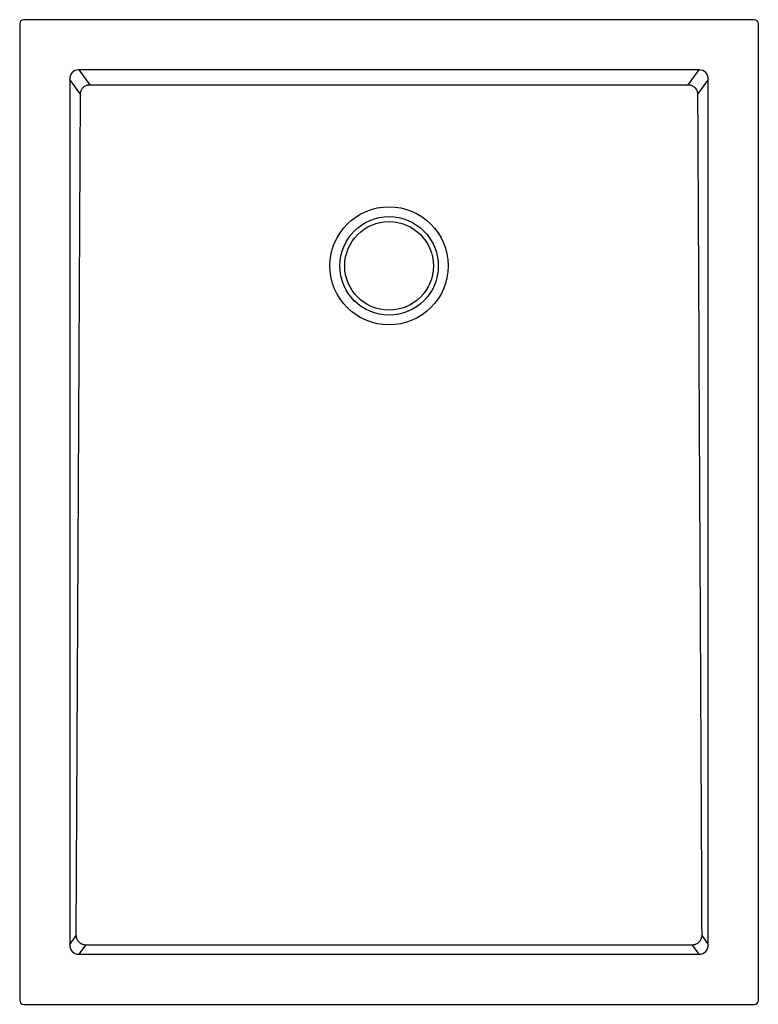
# Model space of a CAD drawing. Header units: millimetres. Extents: x 3772.19 to 3772.94, y 2347.23 to 2348.23.
import ezdxf

# ---------------------------------------------------------------- set-up
doc = ezdxf.new("R2010")
doc.units = ezdxf.units.MM
doc.layers.add('SANINDUSA', color=3, linetype='Continuous')

msp = doc.modelspace()

# ---------------------------------------------------------------- linework, layer by layer
at = {"layer": 'SANINDUSA'}
for p, q in [((3772.9345, 2348.2328), (3772.1925, 2348.2328)), ((3772.1885, 2348.2288), (3772.1885, 2347.2368)), ((3772.9385, 2347.2368), (3772.9385, 2348.2288)), ((3772.8783, 2348.1819), (3772.2486, 2348.1819)), ((3772.2486, 2348.1819), (3772.2597, 2348.1668)), ((3772.8672, 2348.1668), (3772.8783, 2348.1819)), ((3772.2392, 2348.172), (3772.2392, 2347.2936)), ((3772.2501, 2348.1573), (3772.2392, 2348.172)), ((3772.8877, 2348.172), (3772.8768, 2348.1573)), ((3772.8877, 2347.2936), (3772.8877, 2348.172)), ((3772.2392, 2347.2936), (3772.2459, 2347.3027)), ((3772.881, 2347.3027), (3772.8877, 2347.2936)), ((3772.2554, 2347.293), (3772.2486, 2347.2838)), ((3772.8783, 2347.2838), (3772.8715, 2347.293)), ((3772.2486, 2347.2838), (3772.8783, 2347.2838)), ((3772.1925, 2347.2328), (3772.9345, 2347.2328))]:
    msp.add_line(p, q, dxfattribs=at)
at = {"layer": 'SANINDUSA', "flags": 128}
for points in [[(3772.2459, 2347.3027), (3772.2475, 2347.6266), (3772.2489, 2347.8919), (3772.2501, 2348.1573)], [(3772.8715, 2347.293), (3772.7095, 2347.293), (3772.5476, 2347.293), (3772.2554, 2347.293)]]:
    msp.add_lwpolyline(points, dxfattribs=at)
at = {"layer": 'SANINDUSA'}
for radius in [0.06, 0.05, 0.045]:
    msp.add_circle((3772.5635, 2347.9828), radius, dxfattribs=at)
for centre, major_axis, ratio, start_param, end_param in [((3772.1925, 2348.2288), (0.00283, -0.00283), 0.999805, 2.356292, 3.926893), ((3772.9345, 2348.2288), (-0.00283, -0.00283), 0.999805, 2.356292, 3.926893), ((3772.2499, 2348.1707), (-0.00695, 0.00944), 0.853352, 5.692293, 7.174452), ((3772.877, 2348.1707), (0.00695, 0.00944), 0.853352, 5.391918, 6.874077), ((3772.2499, 2347.2949), (0.00695, 0.00944), 0.853352, 2.250326, 3.732485), ((3772.877, 2347.2949), (-0.00695, 0.00944), 0.853352, 2.550701, 4.03286), ((3772.1925, 2347.2368), (0.00283, 0.00283), 0.999805, 2.356292, 3.926893), ((3772.9345, 2347.2368), (-0.00283, 0.00283), 0.999805, 2.356292, 3.926893)]:
    msp.add_ellipse(centre, major_axis=major_axis, ratio=ratio, start_param=start_param, end_param=end_param, dxfattribs=at)
for points, knots in [([(3772.2501, 2348.1573), (3772.2502, 2348.1579), (3772.2502, 2348.1585), (3772.2504, 2348.1594), (3772.2505, 2348.1597), (3772.2507, 2348.1603), (3772.2509, 2348.1609), (3772.2512, 2348.1614), (3772.2515, 2348.162), (3772.2516, 2348.1623), (3772.2522, 2348.163), (3772.2525, 2348.1635), (3772.2534, 2348.1644), (3772.2539, 2348.1648), (3772.2549, 2348.1655), (3772.2555, 2348.1658), (3772.2563, 2348.1662), (3772.2566, 2348.1663), (3772.2572, 2348.1665), (3772.2575, 2348.1665), (3772.2584, 2348.1667), (3772.2591, 2348.1668), (3772.2597, 2348.1668)], [0, 0, 0, 0, 0.125, 0.125, 0.1875, 0.1875, 0.25, 0.3125, 0.3125, 0.375, 0.375, 0.5, 0.5, 0.625, 0.625, 0.75, 0.75, 0.8125, 0.8125, 0.875, 0.875, 1, 1, 1, 1]), ([(3772.2597, 2348.1668), (3772.3103, 2348.1668), (3772.3609, 2348.1668), (3772.4622, 2348.1668), (3772.5128, 2348.1668), (3772.6141, 2348.1668), (3772.6647, 2348.1668), (3772.766, 2348.1668), (3772.8166, 2348.1668), (3772.8672, 2348.1668)], [0, 0, 0, 0, 0.25, 0.25, 0.5, 0.5, 0.75, 0.75, 1, 1, 1, 1]), ([(3772.8672, 2348.1668), (3772.8679, 2348.1668), (3772.8685, 2348.1667), (3772.8697, 2348.1665), (3772.8703, 2348.1663), (3772.8711, 2348.1659), (3772.8714, 2348.1658), (3772.872, 2348.1655), (3772.8722, 2348.1653), (3772.873, 2348.1648), (3772.8735, 2348.1644), (3772.8742, 2348.1637), (3772.8744, 2348.1635), (3772.8748, 2348.163), (3772.8749, 2348.1628), (3772.8755, 2348.162), (3772.8757, 2348.1614), (3772.8761, 2348.1606), (3772.8762, 2348.1603), (3772.8764, 2348.1597), (3772.8765, 2348.1594), (3772.8767, 2348.1585), (3772.8767, 2348.1579), (3772.8768, 2348.1573)], [0, 0, 0, 0, 0.125, 0.125, 0.25, 0.25, 0.3125, 0.3125, 0.375, 0.375, 0.5, 0.5, 0.5625, 0.5625, 0.625, 0.625, 0.75, 0.75, 0.8125, 0.8125, 0.875, 0.875, 1, 1, 1, 1]), ([(3772.8768, 2348.1573), (3772.8771, 2348.086), (3772.8775, 2348.0148), (3772.8782, 2347.8724), (3772.8785, 2347.8012), (3772.8796, 2347.5875), (3772.8803, 2347.4451), (3772.881, 2347.3027)], [0, 0, 0, 0, 0.25, 0.25, 0.5, 0.5, 1, 1, 1, 1]), ([(3772.2554, 2347.293), (3772.2548, 2347.2931), (3772.2542, 2347.2931), (3772.2529, 2347.2934), (3772.2523, 2347.2936), (3772.2515, 2347.294), (3772.2512, 2347.2941), (3772.2507, 2347.2944), (3772.2504, 2347.2946), (3772.2496, 2347.2951), (3772.2492, 2347.2955), (3772.2485, 2347.2962), (3772.2483, 2347.2964), (3772.2479, 2347.2969), (3772.2477, 2347.2972), (3772.2472, 2347.2979), (3772.2469, 2347.2985), (3772.2466, 2347.2994), (3772.2465, 2347.2996), (3772.2463, 2347.3002), (3772.2462, 2347.3005), (3772.246, 2347.3015), (3772.246, 2347.3021), (3772.2459, 2347.3027)], [0, 0, 0, 0, 0.125, 0.125, 0.25, 0.25, 0.3125, 0.3125, 0.375, 0.375, 0.5, 0.5, 0.5625, 0.5625, 0.625, 0.625, 0.75, 0.75, 0.8125, 0.8125, 0.875, 0.875, 1, 1, 1, 1]), ([(3772.881, 2347.3027), (3772.881, 2347.3021), (3772.8809, 2347.3015), (3772.8807, 2347.3005), (3772.8806, 2347.3002), (3772.8804, 2347.2996), (3772.8803, 2347.2993), (3772.88, 2347.2985), (3772.8797, 2347.2979), (3772.879, 2347.2969), (3772.8786, 2347.2964), (3772.878, 2347.2957), (3772.8777, 2347.2955), (3772.8773, 2347.2951), (3772.877, 2347.2949), (3772.8762, 2347.2944), (3772.8757, 2347.2941), (3772.8748, 2347.2937), (3772.8745, 2347.2936), (3772.874, 2347.2934), (3772.8737, 2347.2933), (3772.8727, 2347.2931), (3772.8721, 2347.2931), (3772.8715, 2347.293)], [0, 0, 0, 0, 0.125, 0.125, 0.1875, 0.1875, 0.25, 0.25, 0.375, 0.375, 0.5, 0.5, 0.5625, 0.5625, 0.625, 0.625, 0.75, 0.75, 0.8125, 0.8125, 0.875, 0.875, 1, 1, 1, 1])]:
    msp.add_open_spline(points, degree=3, knots=knots, dxfattribs=at)

doc.saveas('drawing.dxf')
